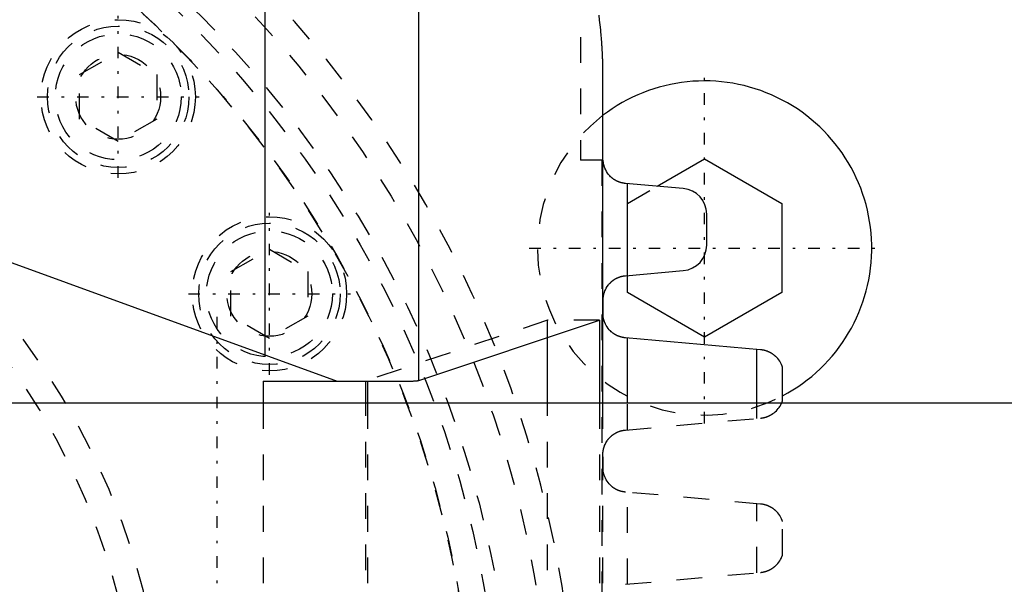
# Model space of a CAD drawing. Extents: x -292 to 171, y -70 to 70.
# Tile 10 of 13: x -98 to -59, y 7 to 29. Entities that reach past the tile are written whole.
import ezdxf

# ---------------------------------------------------------------- set-up
doc = ezdxf.new("R2010")
doc.units = 0
doc.linetypes.add('CENTER', pattern=[1.5, 0.45, -0.5, 0.05, -0.5])
doc.linetypes.add('DASHED', pattern=[2, 1, -1])
for name, color, linetype in [('AM_0', 7, 'CONTINUOUS'), ('AM_3', 7, 'DASHED'), ('AM_7', 7, 'CENTER')]:
    doc.layers.add(name, color=color, linetype=linetype)

msp = doc.modelspace()

# ---------------------------------------------------------------- linework, layer by layer
at = {"layer": 'AM_0', "color": 7, "linetype": 'CONTINUOUS'}
for p, q in [((-136.686, 33.793), (-85.329, 15.1)), ((-88.136, 33.653), (-88.136, 16.122)), ((-82.144, 15.133), (-82.144, 32)), ((-75, 27), (-75, 14.25)), ((-72.873, 22.685), (-71.034, 23.746)), ((-71.034, 23.746), (-68.034, 22.014)), ((-74.979, 23.7), (-75.001, 23.7)), ((-71.863, 22.596), (-74.113, 22.794)), ((-74.035, 19.213), (-74.035, 22.787)), ((-68.034, 22.014), (-68.034, 18.55)), ((-70.95, 20.4), (-70.95, 21.6)), ((-74.113, 19.206), (-71.863, 19.404)), ((-74.034, 18.55), (-74.034, 19.213)), ((-71.034, 16.818), (-74.034, 18.55)), ((-68.034, 18.55), (-71.034, 16.818)), ((-74.98, 17.608), (-74.98, 18.26)), ((-82.144, 15.133), (-75.123, 17.475)), ((-75.123, 17.475), (-75.123, 14.25)), ((-77.139, 14.25), (-77.139, 16.803)), ((-68.862, 16.326), (-74.114, 16.79)), ((-74.035, 14.25), (-74.035, 16.783)), ((-69, 14.25), (-69, 16.338)), ((-68, 14.351), (-68, 15.642)), ((-88.197, 15.1), (-82.559, 15.1)), ((-88.197, 15.1), (-88.197, 14.25)), ((-84.203, 14.25), (-84.203, 15.1)), ((-84.144, 15.1), (-84.144, 14.25)), ((-40.45, 14.25), (-120, 14.25))]:
    msp.add_line(p, q, dxfattribs=at)
for points in [[(-75.152, 29.333, 0), (-75.129, 29.148, 0), (-75.107, 28.962, 0), (-75.088, 28.775, 0), (-75.079, 28.682, 0), (-75.07, 28.589, 0), (-75.055, 28.403, 0), (-75.047, 28.294, 0), (-75.044, 28.263, 0), (-75.042, 28.231, 0), (-75.041, 28.216, 0), (-75.04, 28.2, 0), (-75.038, 28.169, 0), (-75.036, 28.138, 0), (-75.034, 28.107, 0), (-75.032, 28.076, 0), (-75.03, 28.045, 0), (-75.029, 28.029, 0), (-75.029, 28.013, 0), (-75.027, 27.982, 0), (-75.025, 27.951, 0), (-75.024, 27.92, 0), (-75.022, 27.889, 0), (-75.02, 27.858, 0), (-75.02, 27.842, 0), (-75.019, 27.826, 0), (-75.018, 27.795, 0), (-75.016, 27.764, 0), (-75.015, 27.733, 0), (-75.014, 27.702, 0), (-75.012, 27.671, 0), (-75.012, 27.655, 0), (-75.011, 27.639, 0), (-75.01, 27.608, 0), (-75.009, 27.577, 0), (-75.009, 27.561, 0), (-75.008, 27.546, 0), (-75.007, 27.515, 0), (-75.006, 27.484, 0), (-75.006, 27.468, 0), (-75.006, 27.452, 0), (-75.005, 27.421, 0), (-75.004, 27.39, 0), (-75.004, 27.359, 0), (-75.003, 27.328, 0), (-75.002, 27.296, 0), (-75.002, 27.281, 0), (-75.002, 27.265, 0), (-75.002, 27.234, 0), (-75.001, 27.203, 0), (-75.001, 27.172, 0), (-75.001, 27.14, 0), (-75, 27.109, 0), (-75, 27.094, 0), (-75, 27.078, 0), (-75, 27.047, 0), (-75, 27.016, 0), (-75, 27, 0)], [(-74.113, 22.794, 0), (-74.12, 22.794, 0), (-74.134, 22.796, 0), (-74.148, 22.797, 0), (-74.156, 22.798, 0), (-74.163, 22.799, 0), (-74.177, 22.801, 0), (-74.191, 22.804, 0), (-74.205, 22.806, 0), (-74.219, 22.809, 0), (-74.233, 22.812, 0), (-74.24, 22.813, 0), (-74.246, 22.815, 0), (-74.26, 22.818, 0), (-74.274, 22.822, 0), (-74.288, 22.826, 0), (-74.301, 22.83, 0), (-74.315, 22.834, 0), (-74.321, 22.836, 0), (-74.328, 22.838, 0), (-74.341, 22.843, 0), (-74.355, 22.847, 0), (-74.361, 22.85, 0), (-74.368, 22.852, 0), (-74.381, 22.857, 0), (-74.394, 22.862, 0), (-74.4, 22.865, 0), (-74.406, 22.868, 0), (-74.419, 22.873, 0), (-74.432, 22.879, 0), (-74.444, 22.885, 0), (-74.456, 22.891, 0), (-74.469, 22.897, 0), (-74.475, 22.9, 0), (-74.481, 22.904, 0), (-74.492, 22.91, 0), (-74.504, 22.917, 0), (-74.516, 22.924, 0), (-74.527, 22.931, 0), (-74.539, 22.938, 0), (-74.544, 22.941, 0), (-74.55, 22.945, 0), (-74.561, 22.952, 0), (-74.572, 22.96, 0), (-74.582, 22.967, 0), (-74.593, 22.975, 0), (-74.603, 22.982, 0), (-74.608, 22.986, 0), (-74.613, 22.99, 0), (-74.623, 22.998, 0), (-74.633, 23.006, 0), (-74.643, 23.014, 0), (-74.652, 23.022, 0), (-74.662, 23.031, 0), (-74.666, 23.035, 0), (-74.671, 23.039, 0), (-74.68, 23.047, 0), (-74.689, 23.055, 0), (-74.718, 23.085, 0), (-74.743, 23.112, 0), (-74.766, 23.139, 0), (-74.809, 23.196, 0), (-74.848, 23.256, 0), (-74.881, 23.319, 0), (-74.91, 23.383, 0), (-74.925, 23.421, 0), (-74.929, 23.432, 0), (-74.932, 23.443, 0), (-74.934, 23.449, 0), (-74.936, 23.454, 0), (-74.939, 23.465, 0), (-74.943, 23.477, 0), (-74.944, 23.482, 0), (-74.946, 23.488, 0), (-74.949, 23.499, 0), (-74.952, 23.511, 0), (-74.953, 23.516, 0), (-74.955, 23.522, 0), (-74.957, 23.534, 0), (-74.96, 23.545, 0), (-74.962, 23.557, 0), (-74.964, 23.569, 0), (-74.967, 23.581, 0), (-74.968, 23.587, 0), (-74.968, 23.593, 0), (-74.97, 23.605, 0), (-74.972, 23.617, 0), (-74.974, 23.629, 0), (-74.975, 23.642, 0), (-74.976, 23.654, 0), (-74.977, 23.661, 0), (-74.977, 23.667, 0), (-74.978, 23.68, 0), (-74.979, 23.693, 0), (-74.979, 23.7, 0)], [(-74.98, 18.26, 0), (-74.98, 18.267, 0), (-74.98, 18.281, 0), (-74.979, 18.295, 0), (-74.979, 18.302, 0), (-74.979, 18.309, 0), (-74.978, 18.323, 0), (-74.977, 18.336, 0), (-74.976, 18.349, 0), (-74.974, 18.362, 0), (-74.973, 18.375, 0), (-74.972, 18.381, 0), (-74.971, 18.387, 0), (-74.97, 18.4, 0), (-74.968, 18.412, 0), (-74.966, 18.425, 0), (-74.963, 18.437, 0), (-74.961, 18.449, 0), (-74.96, 18.455, 0), (-74.959, 18.461, 0), (-74.956, 18.473, 0), (-74.953, 18.484, 0), (-74.952, 18.49, 0), (-74.95, 18.496, 0), (-74.947, 18.508, 0), (-74.944, 18.519, 0), (-74.942, 18.525, 0), (-74.941, 18.531, 0), (-74.937, 18.542, 0), (-74.933, 18.554, 0), (-74.93, 18.565, 0), (-74.926, 18.576, 0), (-74.922, 18.588, 0), (-74.92, 18.593, 0), (-74.917, 18.599, 0), (-74.913, 18.61, 0), (-74.909, 18.621, 0), (-74.892, 18.66, 0), (-74.859, 18.725, 0), (-74.82, 18.787, 0), (-74.777, 18.847, 0), (-74.754, 18.875, 0), (-74.73, 18.903, 0), (-74.7, 18.934, 0), (-74.691, 18.942, 0), (-74.682, 18.951, 0), (-74.677, 18.955, 0), (-74.673, 18.96, 0), (-74.663, 18.968, 0), (-74.654, 18.976, 0), (-74.644, 18.985, 0), (-74.634, 18.993, 0), (-74.624, 19.001, 0), (-74.619, 19.005, 0), (-74.614, 19.009, 0), (-74.603, 19.018, 0), (-74.593, 19.025, 0), (-74.582, 19.033, 0), (-74.571, 19.041, 0), (-74.56, 19.049, 0), (-74.554, 19.052, 0), (-74.548, 19.056, 0), (-74.537, 19.063, 0), (-74.525, 19.071, 0), (-74.513, 19.078, 0), (-74.501, 19.085, 0), (-74.489, 19.092, 0), (-74.483, 19.095, 0), (-74.477, 19.098, 0), (-74.465, 19.105, 0), (-74.452, 19.111, 0), (-74.44, 19.117, 0), (-74.427, 19.123, 0), (-74.414, 19.129, 0), (-74.407, 19.132, 0), (-74.401, 19.135, 0), (-74.388, 19.14, 0), (-74.374, 19.145, 0), (-74.368, 19.148, 0), (-74.361, 19.151, 0), (-74.347, 19.155, 0), (-74.334, 19.16, 0), (-74.327, 19.162, 0), (-74.32, 19.165, 0), (-74.306, 19.169, 0), (-74.292, 19.173, 0), (-74.278, 19.177, 0), (-74.264, 19.181, 0), (-74.25, 19.184, 0), (-74.243, 19.186, 0), (-74.236, 19.187, 0), (-74.222, 19.19, 0), (-74.207, 19.193, 0), (-74.193, 19.196, 0), (-74.178, 19.198, 0), (-74.164, 19.201, 0), (-74.157, 19.202, 0), (-74.149, 19.202, 0), (-74.135, 19.204, 0), (-74.12, 19.206, 0), (-74.113, 19.206, 0)], [(-74.114, 16.79, 0), (-74.121, 16.79, 0), (-74.135, 16.792, 0), (-74.148, 16.793, 0), (-74.155, 16.794, 0), (-74.161, 16.795, 0), (-74.175, 16.797, 0), (-74.188, 16.799, 0), (-74.201, 16.801, 0), (-74.215, 16.804, 0), (-74.228, 16.807, 0), (-74.234, 16.808, 0), (-74.241, 16.809, 0), (-74.254, 16.813, 0), (-74.267, 16.816, 0), (-74.28, 16.819, 0), (-74.293, 16.823, 0), (-74.306, 16.827, 0), (-74.312, 16.828, 0), (-74.319, 16.83, 0), (-74.331, 16.835, 0), (-74.344, 16.839, 0), (-74.35, 16.841, 0), (-74.357, 16.843, 0), (-74.369, 16.848, 0), (-74.381, 16.853, 0), (-74.387, 16.855, 0), (-74.394, 16.858, 0), (-74.406, 16.863, 0), (-74.418, 16.868, 0), (-74.43, 16.873, 0), (-74.442, 16.879, 0), (-74.453, 16.884, 0), (-74.459, 16.887, 0), (-74.465, 16.89, 0), (-74.476, 16.896, 0), (-74.488, 16.902, 0), (-74.499, 16.908, 0), (-74.51, 16.915, 0), (-74.521, 16.921, 0), (-74.526, 16.924, 0), (-74.532, 16.928, 0), (-74.543, 16.934, 0), (-74.553, 16.941, 0), (-74.564, 16.948, 0), (-74.574, 16.955, 0), (-74.584, 16.962, 0), (-74.589, 16.966, 0), (-74.594, 16.969, 0), (-74.604, 16.976, 0), (-74.614, 16.984, 0), (-74.623, 16.991, 0), (-74.633, 16.999, 0), (-74.642, 17.006, 0), (-74.647, 17.01, 0), (-74.651, 17.014, 0), (-74.66, 17.022, 0), (-74.669, 17.029, 0), (-74.698, 17.057, 0), (-74.722, 17.081, 0), (-74.745, 17.106, 0), (-74.788, 17.158, 0), (-74.828, 17.212, 0), (-74.863, 17.269, 0), (-74.894, 17.327, 0), (-74.92, 17.387, 0), (-74.932, 17.418, 0), (-74.943, 17.448, 0), (-74.954, 17.484, 0), (-74.957, 17.495, 0), (-74.959, 17.505, 0), (-74.961, 17.511, 0), (-74.962, 17.516, 0), (-74.965, 17.526, 0), (-74.967, 17.537, 0), (-74.969, 17.548, 0), (-74.971, 17.558, 0), (-74.974, 17.569, 0), (-74.975, 17.575, 0), (-74.976, 17.58, 0), (-74.977, 17.591, 0), (-74.979, 17.602, 0), (-74.98, 17.608, 0)], [(-68, 15.642, 0), (-68, 15.642, 0), (-68, 15.643, 0), (-68.001, 15.644, 0), (-68.001, 15.645, 0), (-68.001, 15.646, 0), (-68.002, 15.649, 0), (-68.003, 15.651, 0), (-68.004, 15.655, 0), (-68.005, 15.658, 0), (-68.007, 15.663, 0), (-68.008, 15.665, 0), (-68.009, 15.667, 0), (-68.01, 15.672, 0), (-68.012, 15.677, 0), (-68.014, 15.682, 0), (-68.016, 15.688, 0), (-68.018, 15.694, 0), (-68.02, 15.697, 0), (-68.021, 15.7, 0), (-68.023, 15.706, 0), (-68.026, 15.712, 0), (-68.027, 15.716, 0), (-68.029, 15.719, 0), (-68.032, 15.726, 0), (-68.035, 15.733, 0), (-68.036, 15.736, 0), (-68.038, 15.74, 0), (-68.041, 15.747, 0), (-68.045, 15.754, 0), (-68.057, 15.781, 0), (-68.083, 15.829, 0), (-68.115, 15.879, 0), (-68.151, 15.931, 0), (-68.192, 15.983, 0), (-68.215, 16.008, 0), (-68.239, 16.033, 0), (-68.269, 16.062, 0), (-68.278, 16.07, 0), (-68.287, 16.078, 0), (-68.291, 16.082, 0), (-68.296, 16.086, 0), (-68.305, 16.094, 0), (-68.314, 16.102, 0), (-68.324, 16.11, 0), (-68.334, 16.117, 0), (-68.344, 16.125, 0), (-68.348, 16.129, 0), (-68.354, 16.133, 0), (-68.364, 16.14, 0), (-68.374, 16.147, 0), (-68.384, 16.155, 0), (-68.395, 16.162, 0), (-68.406, 16.169, 0), (-68.411, 16.172, 0), (-68.417, 16.176, 0), (-68.428, 16.183, 0), (-68.439, 16.189, 0), (-68.45, 16.196, 0), (-68.462, 16.203, 0), (-68.473, 16.209, 0), (-68.479, 16.212, 0), (-68.485, 16.216, 0), (-68.498, 16.222, 0), (-68.51, 16.228, 0), (-68.523, 16.234, 0), (-68.535, 16.24, 0), (-68.548, 16.246, 0), (-68.555, 16.249, 0), (-68.562, 16.251, 0), (-68.575, 16.257, 0), (-68.588, 16.262, 0), (-68.595, 16.265, 0), (-68.602, 16.268, 0), (-68.616, 16.273, 0), (-68.63, 16.277, 0), (-68.637, 16.28, 0), (-68.644, 16.282, 0), (-68.659, 16.287, 0), (-68.673, 16.291, 0), (-68.688, 16.295, 0), (-68.702, 16.299, 0), (-68.717, 16.302, 0), (-68.724, 16.304, 0), (-68.732, 16.306, 0), (-68.747, 16.309, 0), (-68.762, 16.312, 0), (-68.777, 16.315, 0), (-68.793, 16.318, 0), (-68.808, 16.32, 0), (-68.816, 16.321, 0), (-68.823, 16.322, 0), (-68.839, 16.324, 0), (-68.854, 16.325, 0), (-68.862, 16.326, 0)], [(-82.559, 15.1, 0), (-82.539, 15.101, 0), (-82.501, 15.103, 0), (-82.464, 15.105, 0), (-82.447, 15.105, 0), (-82.43, 15.106, 0), (-82.397, 15.108, 0), (-82.367, 15.11, 0), (-82.338, 15.112, 0), (-82.311, 15.114, 0), (-82.286, 15.116, 0), (-82.274, 15.117, 0), (-82.263, 15.117, 0), (-82.241, 15.119, 0), (-82.222, 15.121, 0), (-82.205, 15.123, 0), (-82.189, 15.125, 0), (-82.176, 15.127, 0), (-82.17, 15.128, 0), (-82.164, 15.129, 0), (-82.155, 15.131, 0), (-82.147, 15.133, 0), (-82.144, 15.133, 0)], [(-68.039, 14.251, 0), (-68.037, 14.255, 0), (-68.033, 14.264, 0), (-68.03, 14.272, 0), (-68.028, 14.276, 0), (-68.026, 14.28, 0), (-68.023, 14.288, 0), (-68.02, 14.295, 0), (-68.017, 14.303, 0), (-68.015, 14.309, 0), (-68.012, 14.316, 0), (-68.011, 14.319, 0), (-68.01, 14.322, 0), (-68.008, 14.328, 0), (-68.006, 14.333, 0), (-68.004, 14.338, 0), (-68.003, 14.342, 0), (-68.002, 14.345, 0), (-68.001, 14.347, 0), (-68.001, 14.348, 0), (-68, 14.35, 0), (-68, 14.351, 0), (-68, 14.351, 0)]]:
    msp.add_polyline3d(points, dxfattribs=at)
for centre, radius, start, end in [((-71.034, 20.282), 6.5, 297.8286, 127.5963), ((-71.95, 21.6), 1, 0, 84.9855), ((-71.95, 20.4), 1, 275.0145, 0)]:
    msp.add_arc(centre, radius, start, end, dxfattribs=at)
at = {"layer": 'AM_3', "color": 6, "linetype": 'DASHED'}
for p, q in [((-75.855, 32.483), (-75.855, 23.7)), ((-95.34, 27.028), (-93.84, 27.894)), ((-93.84, 27.894), (-92.34, 27.028)), ((-95.34, 25.296), (-95.34, 27.028)), ((-92.34, 27.028), (-92.34, 25.296)), ((-93.84, 24.43), (-95.34, 25.296)), ((-92.34, 25.296), (-93.84, 24.43)), ((-75.001, 23.7), (-75.855, 23.7)), ((-75.035, 23.7), (-75.035, -23.7)), ((-75.035, 23.7), (-75.035, -23.7)), ((-74.034, 22.014), (-72.873, 22.685)), ((-74.034, 19.213), (-74.034, 22.014)), ((-89.46, 19.366), (-87.96, 20.232)), ((-87.96, 20.232), (-86.46, 19.366)), ((-89.46, 17.634), (-89.46, 19.366)), ((-86.46, 19.366), (-86.46, 17.634)), ((-87.96, 16.768), (-89.46, 17.634)), ((-86.46, 17.634), (-87.96, 16.768)), ((-77.139, 17.475), (-84.26, 15.1)), ((-77.139, 16.803), (-77.139, 17.475)), ((-75.123, 17.475), (-77.139, 17.475)), ((-88.197, 14.25), (-88.197, -14.25)), ((-84.203, -14.25), (-84.203, 14.25)), ((-84.144, 14.25), (-84.144, -14.25)), ((-77.139, -14.25), (-77.139, 14.25)), ((-75.123, 14.25), (-75.123, -14.25)), ((-75, 14.25), (-75, -14.25)), ((-74.035, 13.21), (-74.035, 14.25)), ((-69, 13.655), (-69, 14.25)), ((-74.114, 13.203), (-68.862, 13.667)), ((-74.98, 11.608), (-74.98, 12.109)), ((-68.862, 10.326), (-74.114, 10.79)), ((-74.035, 7.21), (-74.035, 10.783)), ((-69, 7.655), (-69, 10.338)), ((-68, 8.351), (-68, 9.642)), ((-74.114, 7.203), (-68.862, 7.667))]:
    msp.add_line(p, q, dxfattribs=at)
for points in [[(-68.862, 13.667, 0), (-68.856, 13.667, 0), (-68.843, 13.669, 0), (-68.831, 13.67, 0), (-68.825, 13.671, 0), (-68.819, 13.672, 0), (-68.807, 13.673, 0), (-68.794, 13.675, 0), (-68.782, 13.677, 0), (-68.77, 13.679, 0), (-68.758, 13.682, 0), (-68.752, 13.683, 0), (-68.746, 13.684, 0), (-68.734, 13.687, 0), (-68.722, 13.689, 0), (-68.71, 13.692, 0), (-68.698, 13.695, 0), (-68.687, 13.698, 0), (-68.681, 13.7, 0), (-68.675, 13.702, 0), (-68.663, 13.705, 0), (-68.652, 13.708, 0), (-68.646, 13.71, 0), (-68.641, 13.712, 0), (-68.629, 13.716, 0), (-68.618, 13.72, 0), (-68.613, 13.722, 0), (-68.607, 13.724, 0), (-68.596, 13.728, 0), (-68.585, 13.732, 0), (-68.574, 13.736, 0), (-68.564, 13.741, 0), (-68.553, 13.745, 0), (-68.548, 13.747, 0), (-68.543, 13.75, 0), (-68.532, 13.754, 0), (-68.522, 13.759, 0), (-68.512, 13.764, 0), (-68.502, 13.769, 0), (-68.492, 13.774, 0), (-68.488, 13.776, 0), (-68.483, 13.779, 0), (-68.473, 13.784, 0), (-68.464, 13.789, 0), (-68.432, 13.808, 0), (-68.38, 13.841, 0), (-68.332, 13.877, 0), (-68.309, 13.895, 0), (-68.287, 13.914, 0), (-68.245, 13.954, 0), (-68.207, 13.994, 0), (-68.172, 14.035, 0), (-68.141, 14.076, 0), (-68.112, 14.117, 0), (-68.099, 14.137, 0), (-68.087, 14.157, 0), (-68.066, 14.196, 0), (-68.047, 14.233, 0), (-68.039, 14.251, 0)], [(-74.98, 12.109, 0), (-74.981, 12.116, 0), (-74.983, 12.129, 0), (-74.984, 12.143, 0), (-74.985, 12.15, 0), (-74.986, 12.157, 0), (-74.987, 12.172, 0), (-74.988, 12.186, 0), (-74.989, 12.201, 0), (-74.99, 12.217, 0), (-74.99, 12.232, 0), (-74.99, 12.24, 0), (-74.99, 12.249, 0), (-74.99, 12.265, 0), (-74.989, 12.28, 0), (-74.989, 12.295, 0), (-74.988, 12.31, 0), (-74.987, 12.325, 0), (-74.986, 12.332, 0), (-74.986, 12.339, 0), (-74.984, 12.353, 0), (-74.982, 12.367, 0), (-74.982, 12.374, 0), (-74.981, 12.381, 0), (-74.979, 12.394, 0), (-74.976, 12.408, 0), (-74.975, 12.414, 0), (-74.974, 12.421, 0), (-74.972, 12.434, 0), (-74.969, 12.447, 0), (-74.966, 12.46, 0), (-74.963, 12.473, 0), (-74.96, 12.486, 0), (-74.958, 12.492, 0), (-74.956, 12.498, 0), (-74.953, 12.511, 0), (-74.949, 12.524, 0), (-74.945, 12.536, 0), (-74.941, 12.548, 0), (-74.937, 12.561, 0), (-74.935, 12.567, 0), (-74.933, 12.573, 0), (-74.928, 12.586, 0), (-74.924, 12.598, 0), (-74.906, 12.64, 0), (-74.87, 12.712, 0), (-74.828, 12.781, 0), (-74.805, 12.814, 0), (-74.801, 12.82, 0), (-74.792, 12.83, 0), (-74.784, 12.841, 0), (-74.78, 12.846, 0), (-74.776, 12.852, 0), (-74.767, 12.862, 0), (-74.758, 12.873, 0), (-74.749, 12.883, 0), (-74.74, 12.893, 0), (-74.731, 12.903, 0), (-74.726, 12.908, 0), (-74.721, 12.913, 0), (-74.712, 12.923, 0), (-74.702, 12.932, 0), (-74.692, 12.942, 0), (-74.682, 12.952, 0), (-74.672, 12.961, 0), (-74.666, 12.966, 0), (-74.661, 12.97, 0), (-74.65, 12.98, 0), (-74.639, 12.989, 0), (-74.628, 12.998, 0), (-74.616, 13.007, 0), (-74.605, 13.016, 0), (-74.599, 13.02, 0), (-74.593, 13.025, 0), (-74.58, 13.034, 0), (-74.568, 13.042, 0), (-74.555, 13.05, 0), (-74.543, 13.059, 0), (-74.53, 13.067, 0), (-74.523, 13.071, 0), (-74.516, 13.075, 0), (-74.503, 13.082, 0), (-74.49, 13.09, 0), (-74.476, 13.097, 0), (-74.462, 13.104, 0), (-74.448, 13.111, 0), (-74.441, 13.115, 0), (-74.434, 13.118, 0), (-74.419, 13.125, 0), (-74.405, 13.131, 0), (-74.397, 13.134, 0), (-74.39, 13.137, 0), (-74.375, 13.143, 0), (-74.36, 13.149, 0), (-74.352, 13.151, 0), (-74.345, 13.154, 0), (-74.33, 13.159, 0), (-74.314, 13.164, 0), (-74.299, 13.169, 0), (-74.283, 13.173, 0), (-74.267, 13.177, 0), (-74.259, 13.179, 0), (-74.251, 13.181, 0), (-74.236, 13.185, 0), (-74.22, 13.188, 0), (-74.204, 13.191, 0), (-74.187, 13.194, 0), (-74.171, 13.197, 0), (-74.163, 13.198, 0), (-74.155, 13.199, 0), (-74.139, 13.201, 0), (-74.123, 13.203, 0), (-74.114, 13.203, 0)], [(-74.114, 10.79, 0), (-74.121, 10.79, 0), (-74.135, 10.792, 0), (-74.148, 10.793, 0), (-74.155, 10.794, 0), (-74.161, 10.795, 0), (-74.175, 10.797, 0), (-74.188, 10.799, 0), (-74.201, 10.801, 0), (-74.215, 10.804, 0), (-74.228, 10.807, 0), (-74.234, 10.808, 0), (-74.241, 10.809, 0), (-74.254, 10.813, 0), (-74.267, 10.816, 0), (-74.28, 10.819, 0), (-74.293, 10.823, 0), (-74.306, 10.827, 0), (-74.312, 10.828, 0), (-74.319, 10.83, 0), (-74.331, 10.835, 0), (-74.344, 10.839, 0), (-74.35, 10.841, 0), (-74.357, 10.843, 0), (-74.369, 10.848, 0), (-74.381, 10.853, 0), (-74.387, 10.855, 0), (-74.394, 10.858, 0), (-74.406, 10.863, 0), (-74.418, 10.868, 0), (-74.43, 10.873, 0), (-74.442, 10.879, 0), (-74.453, 10.884, 0), (-74.459, 10.887, 0), (-74.465, 10.89, 0), (-74.476, 10.896, 0), (-74.488, 10.902, 0), (-74.499, 10.908, 0), (-74.51, 10.915, 0), (-74.521, 10.921, 0), (-74.526, 10.924, 0), (-74.532, 10.928, 0), (-74.543, 10.934, 0), (-74.553, 10.941, 0), (-74.564, 10.948, 0), (-74.574, 10.955, 0), (-74.584, 10.962, 0), (-74.589, 10.966, 0), (-74.594, 10.969, 0), (-74.604, 10.976, 0), (-74.614, 10.984, 0), (-74.623, 10.991, 0), (-74.633, 10.999, 0), (-74.642, 11.006, 0), (-74.647, 11.01, 0), (-74.651, 11.014, 0), (-74.66, 11.022, 0), (-74.669, 11.029, 0), (-74.698, 11.057, 0), (-74.722, 11.081, 0), (-74.745, 11.106, 0), (-74.788, 11.158, 0), (-74.828, 11.212, 0), (-74.863, 11.269, 0), (-74.894, 11.327, 0), (-74.92, 11.387, 0), (-74.932, 11.418, 0), (-74.943, 11.448, 0), (-74.954, 11.484, 0), (-74.957, 11.495, 0), (-74.959, 11.505, 0), (-74.961, 11.511, 0), (-74.962, 11.516, 0), (-74.965, 11.526, 0), (-74.967, 11.537, 0), (-74.969, 11.548, 0), (-74.971, 11.558, 0), (-74.974, 11.569, 0), (-74.975, 11.575, 0), (-74.976, 11.58, 0), (-74.977, 11.591, 0), (-74.979, 11.602, 0), (-74.98, 11.608, 0)], [(-68, 9.642, 0), (-68, 9.642, 0), (-68, 9.643, 0), (-68.001, 9.644, 0), (-68.001, 9.645, 0), (-68.001, 9.646, 0), (-68.002, 9.649, 0), (-68.003, 9.651, 0), (-68.004, 9.655, 0), (-68.005, 9.658, 0), (-68.007, 9.663, 0), (-68.008, 9.665, 0), (-68.009, 9.667, 0), (-68.01, 9.672, 0), (-68.012, 9.677, 0), (-68.014, 9.682, 0), (-68.016, 9.688, 0), (-68.018, 9.694, 0), (-68.02, 9.697, 0), (-68.021, 9.7, 0), (-68.023, 9.706, 0), (-68.026, 9.712, 0), (-68.027, 9.716, 0), (-68.029, 9.719, 0), (-68.032, 9.726, 0), (-68.035, 9.733, 0), (-68.036, 9.736, 0), (-68.038, 9.74, 0), (-68.041, 9.747, 0), (-68.045, 9.754, 0), (-68.057, 9.781, 0), (-68.083, 9.829, 0), (-68.115, 9.879, 0), (-68.151, 9.931, 0), (-68.192, 9.983, 0), (-68.215, 10.008, 0), (-68.239, 10.033, 0), (-68.269, 10.062, 0), (-68.278, 10.07, 0), (-68.287, 10.078, 0), (-68.291, 10.082, 0), (-68.296, 10.086, 0), (-68.305, 10.094, 0), (-68.314, 10.102, 0), (-68.324, 10.11, 0), (-68.334, 10.117, 0), (-68.344, 10.125, 0), (-68.348, 10.129, 0), (-68.354, 10.133, 0), (-68.364, 10.14, 0), (-68.374, 10.147, 0), (-68.384, 10.155, 0), (-68.395, 10.162, 0), (-68.406, 10.169, 0), (-68.411, 10.172, 0), (-68.417, 10.176, 0), (-68.428, 10.183, 0), (-68.439, 10.189, 0), (-68.45, 10.196, 0), (-68.462, 10.203, 0), (-68.473, 10.209, 0), (-68.479, 10.212, 0), (-68.485, 10.216, 0), (-68.498, 10.222, 0), (-68.51, 10.228, 0), (-68.523, 10.234, 0), (-68.535, 10.24, 0), (-68.548, 10.246, 0), (-68.555, 10.249, 0), (-68.562, 10.251, 0), (-68.575, 10.257, 0), (-68.588, 10.262, 0), (-68.595, 10.265, 0), (-68.602, 10.268, 0), (-68.616, 10.273, 0), (-68.63, 10.277, 0), (-68.637, 10.28, 0), (-68.644, 10.282, 0), (-68.659, 10.287, 0), (-68.673, 10.291, 0), (-68.688, 10.295, 0), (-68.702, 10.299, 0), (-68.717, 10.302, 0), (-68.724, 10.304, 0), (-68.732, 10.306, 0), (-68.747, 10.309, 0), (-68.762, 10.312, 0), (-68.777, 10.315, 0), (-68.793, 10.318, 0), (-68.808, 10.32, 0), (-68.816, 10.321, 0), (-68.823, 10.322, 0), (-68.839, 10.324, 0), (-68.854, 10.325, 0), (-68.862, 10.326, 0)], [(-68.862, 7.667, 0), (-68.854, 7.668, 0), (-68.839, 7.669, 0), (-68.823, 7.671, 0), (-68.816, 7.672, 0), (-68.808, 7.673, 0), (-68.793, 7.675, 0), (-68.777, 7.678, 0), (-68.762, 7.681, 0), (-68.747, 7.684, 0), (-68.732, 7.687, 0), (-68.724, 7.689, 0), (-68.717, 7.691, 0), (-68.702, 7.694, 0), (-68.688, 7.698, 0), (-68.673, 7.702, 0), (-68.659, 7.706, 0), (-68.644, 7.711, 0), (-68.637, 7.713, 0), (-68.63, 7.716, 0), (-68.616, 7.72, 0), (-68.602, 7.725, 0), (-68.595, 7.728, 0), (-68.588, 7.731, 0), (-68.575, 7.736, 0), (-68.562, 7.742, 0), (-68.555, 7.744, 0), (-68.548, 7.747, 0), (-68.535, 7.753, 0), (-68.523, 7.759, 0), (-68.51, 7.765, 0), (-68.498, 7.771, 0), (-68.485, 7.777, 0), (-68.479, 7.781, 0), (-68.473, 7.784, 0), (-68.462, 7.79, 0), (-68.45, 7.797, 0), (-68.439, 7.804, 0), (-68.428, 7.81, 0), (-68.417, 7.817, 0), (-68.411, 7.821, 0), (-68.406, 7.824, 0), (-68.395, 7.831, 0), (-68.384, 7.838, 0), (-68.374, 7.846, 0), (-68.364, 7.853, 0), (-68.354, 7.86, 0), (-68.348, 7.864, 0), (-68.344, 7.868, 0), (-68.334, 7.876, 0), (-68.324, 7.883, 0), (-68.314, 7.891, 0), (-68.305, 7.899, 0), (-68.296, 7.907, 0), (-68.291, 7.911, 0), (-68.287, 7.915, 0), (-68.278, 7.923, 0), (-68.269, 7.931, 0), (-68.239, 7.96, 0), (-68.215, 7.985, 0), (-68.192, 8.01, 0), (-68.151, 8.062, 0), (-68.115, 8.114, 0), (-68.083, 8.164, 0), (-68.057, 8.212, 0), (-68.045, 8.239, 0), (-68.041, 8.246, 0), (-68.038, 8.253, 0), (-68.036, 8.257, 0), (-68.035, 8.26, 0), (-68.032, 8.267, 0), (-68.029, 8.274, 0), (-68.027, 8.277, 0), (-68.026, 8.281, 0), (-68.023, 8.287, 0), (-68.021, 8.293, 0), (-68.02, 8.296, 0), (-68.018, 8.299, 0), (-68.016, 8.305, 0), (-68.014, 8.311, 0), (-68.012, 8.316, 0), (-68.01, 8.321, 0), (-68.009, 8.326, 0), (-68.008, 8.328, 0), (-68.007, 8.33, 0), (-68.005, 8.335, 0), (-68.004, 8.338, 0), (-68.003, 8.342, 0), (-68.002, 8.344, 0), (-68.001, 8.347, 0), (-68.001, 8.348, 0), (-68.001, 8.349, 0), (-68, 8.35, 0), (-68, 8.351, 0), (-68, 8.351, 0)]]:
    msp.add_polyline3d(points, dxfattribs=at)
for centre, radius in [((-120, 0), 43), ((-120, 0), 41.5), ((-120, 0), 41), ((-120, 0), 40), ((-93.837, 26.163), 3), ((-93.837, 26.163), 2.75), ((-93.837, 26.163), 2.45), ((-120, 0), 28), ((-93.837, 26.163), 1.65), ((-120, 0), 27), ((-87.957, 18.5), 3), ((-87.957, 18.5), 2.75), ((-87.957, 18.5), 2.45), ((-87.957, 18.5), 1.65)]:
    msp.add_circle(centre, radius, dxfattribs=at)
for centre, radius, start, end in [((-120, 0), 44, 194.4775, 165.5225), ((-120, 0), 40, 0, 165.3525), ((-71.034, 20.282), 6.5, 127.5963, 297.8286)]:
    msp.add_arc(centre, radius, start, end, dxfattribs=at)
at = {"layer": 'AM_7', "color": 4, "linetype": 'CENTER'}
for p, q in [((-93.837, 23.013), (-93.837, 29.313)), ((-71.034, 13.457), (-71.034, 27.107)), ((-96.987, 26.163), (-90.687, 26.163)), ((-87.957, 15.35), (-87.957, 21.65)), ((-77.859, 20.282), (-64.209, 20.282)), ((-91.107, 18.5), (-84.807, 18.5)), ((-90, 17.6), (-90, -17.6))]:
    msp.add_line(p, q, dxfattribs=at)

doc.saveas('drawing.dxf')
